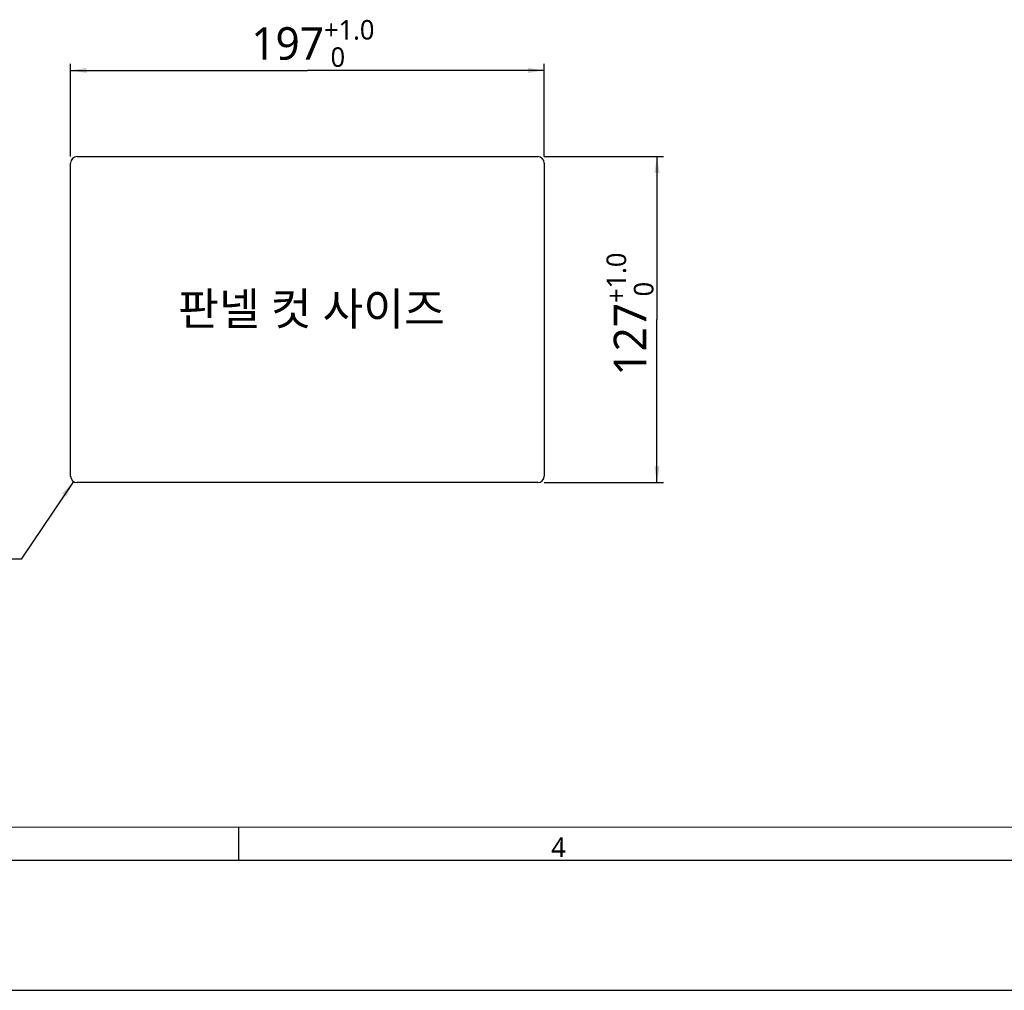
# Model space of a CAD drawing. Header units: millimetres. Extents: x 0 to 1188, y 0 to 840.
# Tile 10 of 38: x 583 to 885, y 0 to 299. Entities that reach past the tile are written whole.
import ezdxf

# ---------------------------------------------------------------- set-up
doc = ezdxf.new("R2010")
doc.units = ezdxf.units.MM
doc.header["$LTSCALE"] = 65.34
doc.layers.get('0').update_dxf_attribs({"linetype": 'CONTINUOUS'})
for name, color, linetype in [('00_TOPRB0700WD-C-DIM', 7, 'CONTINUOUS'), ('00_TOPRB0700WD-C-FORMAT', 7, 'CONTINUOUS'), ('00_TOPRB0700WD-C-TEXT', 7, 'CONTINUOUS'), ('21_DETAILS', 7, 'CONTINUOUS')]:
    doc.layers.add(name, color=color, linetype=linetype)
doc.styles.add('TEXTSTYLE_2', font='malgun.ttf')
doc.dimstyles.new('DIMSTYLE_4', dxfattribs={"dimtxt": 10, "dimasz": 5, "dimexe": 1, "dimexo": 1, "dimgap": 1.25, "dimtad": 1, "dimdec": 5, "dimlfac": 0.5, "dimdsep": 46, "dimtxsty": 'TEXTSTYLE_2', "dimblk": '_FILLED', "dimblk1": '_FILLED', "dimblk2": '_FILLED', "dimcen": 0, "dimadec": 5, "dimazin": 2, "dimtp": 0.3, "dimtm": 0.3, "dimtfac": 1, "dimtdec": 5, "dimtofl": 0, "dimtmove": 0, "dimatfit": 3, "dimldrblk": '_FILLED', "dimfxl": 1, "dimtolj": 1, "dimarcsym": 0})
doc.dimstyles.new('DIMSTYLE_5', dxfattribs={"dimtxt": 10, "dimasz": 5, "dimexe": 1, "dimexo": 1, "dimgap": 1.25, "dimtad": 1, "dimdec": 5, "dimlfac": 0.5, "dimdsep": 46, "dimtxsty": 'TEXTSTYLE_2', "dimblk": '_FILLED', "dimblk1": '_FILLED', "dimblk2": '_FILLED', "dimcen": 0, "dimadec": 5, "dimazin": 2, "dimtp": 0.1, "dimtm": 0.1, "dimtfac": 1, "dimtdec": 5, "dimtofl": 0, "dimtmove": 0, "dimatfit": 3, "dimldrblk": '_FILLED', "dimfxl": 1, "dimtolj": 1, "dimarcsym": 0})

# ---------------------------------------------------------------- blocks, each defined once
blk = doc.blocks.new('_FILLED')
at = {"color": 0, "linetype": 'ByBlock'}
blk.add_solid([(0, 0), (-1, 0.16), (-1, -0.16)], dxfattribs=at)
blk = doc.blocks.new('*D7')
at = {"layer": '00_TOPRB0700WD-C-DIM', "color": 2, "linetype": 'Continuous'}
for p, q in [((598.2, 256.45), (598.2, 284.97)), ((743.83, 256.45), (743.83, 284.97)), ((598.2, 282.97), (671.02, 282.97)), ((743.83, 282.97), (671.02, 282.97))]:
    blk.add_line(p, q, dxfattribs=at)
at = {"layer": '00_TOPRB0700WD-C-DIM', "color": 2, "linetype": 'Continuous', "xscale": 5, "yscale": 5, "zscale": 5, "rotation": 180}
blk.add_blockref('_FILLED', (598.2, 282.97), dxfattribs=at)
at = {"layer": '00_TOPRB0700WD-C-DIM', "color": 2, "linetype": 'Continuous', "xscale": 5, "yscale": 5, "zscale": 5}
blk.add_blockref('_FILLED', (743.83, 282.97), dxfattribs=at)
at = {"layer": '00_TOPRB0700WD-C-DIM', "color": 2, "linetype": 'Continuous', "insert": (671.02, 298.47), "char_height": 10, "width": 45.1559, "attachment_point": 2, "line_spacing_factor": 0.9, "style": 'TEXTSTYLE_2'}
blk.add_mtext('\\A1; 197\\H6.0;\\S+1.0^  0;', dxfattribs=at)
blk = doc.blocks.new('*D8')
at = {"layer": '00_TOPRB0700WD-C-DIM', "color": 2, "linetype": 'Continuous'}
for p, q in [((743.83, 256.45), (776.01, 256.45)), ((776.01, 256.45), (780.51, 256.45)), ((778.51, 256.45), (778.51, 206.31)), ((778.51, 156.17), (778.51, 206.31)), ((743.83, 156.17), (776.01, 156.17)), ((776.01, 156.17), (780.51, 156.17))]:
    blk.add_line(p, q, dxfattribs=at)
at = {"layer": '00_TOPRB0700WD-C-DIM', "color": 2, "linetype": 'Continuous', "xscale": 5, "yscale": 5, "zscale": 5}
for p, rotation in [((778.51, 256.45), 90), ((778.51, 156.17), 270)]:
    blk.add_blockref('_FILLED', p, dxfattribs=dict(at, rotation=rotation))
at = {"layer": '00_TOPRB0700WD-C-DIM', "color": 2, "linetype": 'Continuous', "insert": (763.01, 206.31), "char_height": 10, "width": 45.1559, "attachment_point": 2, "rotation": 90, "line_spacing_factor": 0.9, "style": 'TEXTSTYLE_2'}
blk.add_mtext('\\A1; 127\\H6.0;\\S+1.0^  0;', dxfattribs=at)
blk = doc.blocks.new('*D9')
at = {"layer": '00_TOPRB0700WD-C-DIM', "color": 2, "linetype": 'Continuous'}
for p, q in [((599.09, 156.51), (583.01, 132.67)), ((583.01, 132.67), (526.43, 132.67)), ((583.01, 132.67), (583.01, 132.67))]:
    blk.add_line(p, q, dxfattribs=at)
at = {"layer": '00_TOPRB0700WD-C-DIM', "color": 2, "linetype": 'Continuous', "xscale": 5, "yscale": 5, "zscale": 5, "rotation": 56.0073246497}
blk.add_blockref('_FILLED', (599.09, 156.51), dxfattribs=at)
at = {"layer": '00_TOPRB0700WD-C-DIM', "color": 2, "linetype": 'Continuous', "insert": (575.01, 145.17), "char_height": 10, "width": 42.8742, "attachment_point": 3, "line_spacing_factor": 0.9, "style": 'TEXTSTYLE_2'}
blk.add_mtext(' R{\\ftxt;\\W0.0001;\\H0.0001;\\~}{\\ftxt;\\W0.7545787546;\\H10.0; }{\\ftxt;\\W0.0001;\\H0.0001;\\~}4', dxfattribs=at)

msp = doc.modelspace()

# ---------------------------------------------------------------- linework, layer by layer
at = {"layer": '00_TOPRB0700WD-C-FORMAT', "color": 7, "linetype": 'Continuous'}
for p, q in [((50, 50), (898.056172, 50.265171)), ((650, 40), (650, 50)), ((40, 40), (1148.282653, 40)), ((0, 0), (1188, 0))]:
    msp.add_line(p, q, dxfattribs=at)
at = {"layer": '21_DETAILS', "color": 7, "linetype": 'Continuous'}
for p, q in [((598.204766, 158.169212), (598.204766, 254.453009)), ((600.204766, 256.453009), (741.834281, 256.453009)), ((743.834281, 254.453009), (743.834281, 158.169212)), ((741.834281, 156.169212), (600.204766, 156.169212))]:
    msp.add_line(p, q, dxfattribs=at)
for centre, start, end in [((600.204766, 254.453009), 90, 180), ((741.834281, 254.453009), 0, 90), ((600.204766, 158.169212), 180, 270), ((741.834281, 158.169212), 270, 360)]:
    msp.add_arc(centre, 2, start, end, dxfattribs=at)

# ---------------------------------------------------------------- texts
at = {"layer": '00_TOPRB0700WD-C-FORMAT', "color": 7, "linetype": 'Continuous', "insert": (746, 47), "char_height": 6, "width": 4.6, "attachment_point": 1, "line_spacing_factor": 0.9, "style": 'TEXTSTYLE_2'}
msp.add_mtext('4', dxfattribs=at)
at = {"layer": '00_TOPRB0700WD-C-TEXT', "color": 2, "linetype": 'Continuous', "insert": (631.267401, 214.621627), "char_height": 10, "width": 93.11111111, "attachment_point": 1, "line_spacing_factor": 0.9, "style": 'TEXTSTYLE_2'}
msp.add_mtext('판넬 컷 사이즈', dxfattribs=at)

# ---------------------------------------------------------------- dimensions: what is measured, and where the dimension line sits
at = {"layer": '00_TOPRB0700WD-C-DIM', "color": 2, "linetype": 'Continuous'}
dim = msp.add_linear_dim(base=(743.834281, 282.969528), p1=(598.204766, 255.453009), p2=(743.834281, 255.453009), text=' 197\\S+1.0^  0;', dimstyle='DIMSTYLE_4', dxfattribs=at)
dim.commit()
dim.dimension.update_dxf_attribs({"geometry": '*D7', "text_midpoint": (671.019524, 282.969528), "dimtype": 160})
dim = msp.add_linear_dim(base=(778.506657, 156.169212), p1=(742.834281, 256.453009), p2=(742.834281, 156.169212), angle=270, text=' 127\\S+1.0^  0;', dimstyle='DIMSTYLE_4', dxfattribs=at)
dim.commit()
dim.dimension.update_dxf_attribs({"geometry": '*D8', "text_midpoint": (778.506657, 206.311111), "dimtype": 160})
dim = msp.add_radius_dim(center=(600.204766, 158.169212), mpoint=(599.086593, 156.510994), text=' R{\\fSymbol_ASME;\\W1.0;≤}4', dimstyle='DIMSTYLE_5', override={"dimtih": 1, "dimtoh": 1, "dimpost": '<>'}, dxfattribs=at)
dim.commit()
dim.dimension.update_dxf_attribs({"geometry": '*D9', "text_midpoint": (560.719028, 140.170544), "dimtype": 164})

doc.saveas('drawing.dxf')
